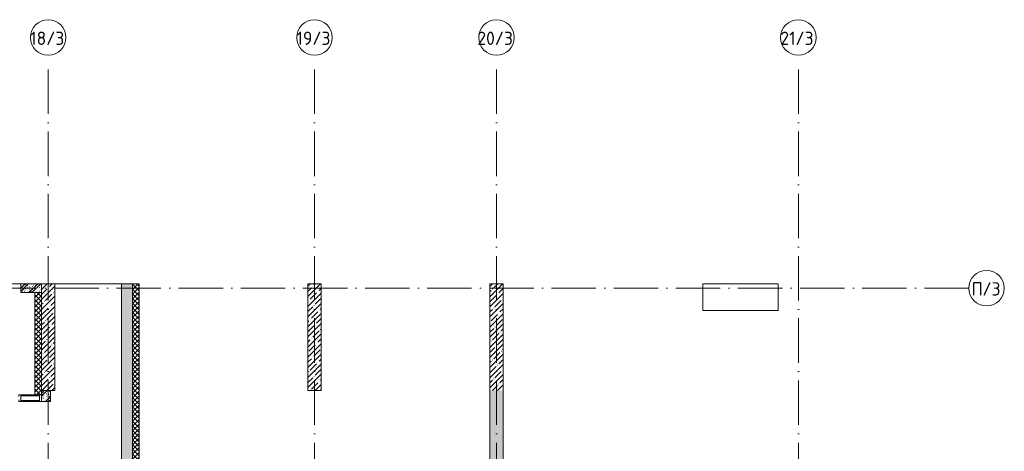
# Model space of a CAD drawing. Header units: millimetres. Extents: x 83162 to 161202, y 56220 to 105342.
# Tile 209 of 209: x 131628 to 153810, y 95630 to 105342. Entities that reach past the tile are written whole.
import ezdxf

# ---------------------------------------------------------------- set-up
doc = ezdxf.new("R2010")
doc.units = ezdxf.units.MM
doc.linetypes.add('4_ Штрихпунктир_ 10 х 2 мм', pattern=[1400, 1000, -200, 0, -200])
for name, color, linetype, lineweight in [('A-COLS-____-MCUT', 7, 'Continuous', 9), ('A-COLS-____-OTLN', 7, 'Continuous', 9), ('A-FLOR-____-OTLN', 7, 'Continuous', 9), ('A-GLAZ-CURT-MCUT', 7, 'Continuous', 9), ('A-GLAZ-CURT-OTLN', 7, 'Continuous', 9), ('A-GLAZ-CWMG-MCUT', 7, 'Continuous', 9), ('A-GLAZ-CWMG-OTLN', 7, 'Continuous', 9), ('A-WALL-____-MCUT', 7, 'Continuous', 9), ('A-WALL-____-PATT', 7, 'Continuous', 9), ('I-WALL-____-MCUT', 7, 'Continuous', 9), ('S-COLS-____-MCUT', 7, 'Continuous', 9), ('S-COLS-____-OTLN', 7, 'Continuous', 9), ('S-GRID-____-IDEN', 7, 'Continuous', 9), ('S-GRID-____-OTLN', 7, 'Continuous', 9)]:
    doc.layers.add(name, color=color, linetype=linetype, lineweight=lineweight)
doc.styles.add('GOST Common_1', font='GOST_Common.ttf', dxfattribs={"height": 300})
pattern_1 = [(45, (0, 0), (-114.04925, 114.04925), []), (45, (114.05, 0), (-114.04925, 114.04925), [201.613, -40.323, 3.353, -36.97])]
pattern_2 = [(135, (150.28, 188.64), (-282.84271, 3e-14), [5, -395]), (135, (174.9, 237.36), (-282.84271, 3e-14), [5, -395]), (135, (211.96, 236.53), (-282.84271, 3e-14), [5, -395]), (135, (114.96, 223.96), (-282.84271, 3e-14), [5, -395]), (135, (77.54, 223.96), (-282.84271, 3e-14), [5, -395]), (135, (57.44, 184.52), (-282.84271, 3e-14), [5, -395]), (135, (66.21, 142.9), (-282.84271, 3e-14), [5, -395]), (135, (107.33, 161), (-282.84271, 3e-14), [5, -395]), (135, (99.08, 130.94), (-282.84271, 3e-14), [5, -395]), (135, (22.6, 136.46), (-282.84271, 3e-14), [5, -395]), (135, (21.16, 168.08), (-282.84271, 3e-14), [5, -395]), (135, (46.13, 96.12), (-282.84271, 3e-14), [5, -395]), (135, (3.54, 74.6), (-282.84271, 3e-14), [5, -395]), (135, (40.3, 47.56), (-282.84271, 3e-14), [5, -395]), (135, (39.77, 18.47), (-282.84271, 3e-14), [5, -395]), (135, (76.94, 37.28), (-282.84271, 3e-14), [5, -395]), (135, (114.18, 62.4), (-282.84271, 3e-14), [5, -395]), (135, (139.87, 90.2), (-282.84271, 3e-14), [5, -395]), (135, (141.44, 15.82), (-282.84271, 3e-14), [5, -395]), (135, (188.69, 26.73), (-282.84271, 3e-14), [5, -395]), (135, (176.14, 51.36), (-282.84271, 3e-14), [5, -395]), (135, (177.03, 0), (-282.84271, 3e-14), [5, -395]), (135, (276.61, 8.22), (-282.84271, 3e-14), [5, -395]), (135, (271.19, 31.72), (-282.84271, 3e-14), [5, -395]), (135, (268.29, 119.65), (-282.84271, 3e-14), [5, -395]), (135, (237.92, 101.95), (-282.84271, 3e-14), [5, -395]), (135, (237.92, 158.27), (-282.84271, 3e-14), [5, -395]), (135, (260.4, 204.35), (-282.84271, 3e-14), [5, -395]), (135, (275.54, 235.4), (-282.84271, 3e-14), [5, -395]), (135, (117.62, 268.96), (-282.84271, 3e-14), [5, -395]), (135, (203.62, 273.83), (-282.84271, 3e-14), [5, -395]), (135, (47.24, 279.3), (-282.84271, 3e-14), [5, -395]), (135, (23.2, 266.16), (-282.84271, 3e-14), [5, -395]), (135, (42.78, 232.52), (-282.84271, 3e-14), [5, -395]), (135, (177.76, 90.57), (-282.84271, 3e-14), [5, -395]), (135, (181.12, 121.8), (-282.84271, 3e-14), [5, -395]), (135, (206.73, 172.06), (-282.84271, 3e-14), [5, -395]), (135, (143.14, 136.62), (-282.84271, 3e-14), [5, -395]), (135, (211.51, 131.86), (-282.84271, 3e-14), [5, -395]), (135, (81.47, 95.1), (-282.84271, 3e-14), [5, -395]), (135, (235.13, 60.46), (-282.84271, 3e-14), [5, -395]), (135, (242.24, 4.89), (-282.84271, 3e-14), [5, -395]), (45, (0, 106.07), (-282.84271, 0), []), (45, (106.07, 0), (-282.84271, 0), []), (45, (176.78, 0), (-282.84271, 0), []), (45, (0, 176.78), (-282.84271, 0), [])]
pattern_3 = [(45, (0, 0), (-53.03301, 53.03301), []), (135, (0, 0), (-53.03301, -53.03301), [])]

# ---------------------------------------------------------------- blocks, each defined once
blk = doc.blocks.new('Колонна_перем_сеч3 - Колонна_перем_сеч-1131911-ВКК_01_К3_З_ЭОМ_греющий кабель_')
at = {"layer": 'A-COLS-____-MCUT', "color": 254, "lineweight": 5, "true_color": 0xcccccc}
for p, q in [((61712, 20800), (60020, 20800)), ((60020, 20800), (60020, 20200)), ((61712, 20200), (61712, 20800)), ((60020, 20200), (61712, 20200))]:
    blk.add_line(p, q, dxfattribs=at)
blk = doc.blocks.new('Системная панель - С остеклением-5230313-ВКК_01_К3_З_ЭОМ_греющий кабель_')
at = {"layer": 'A-GLAZ-CURT-MCUT', "color": 254, "lineweight": 5, "true_color": 0xcccccc}
for p, q in [((207.5, 50), (-207.5, 50)), ((-207.5, 50), (-207.5, -50)), ((207.5, -50), (207.5, 50)), ((-207.5, -50), (207.5, -50))]:
    blk.add_line(p, q, dxfattribs=at)
blk = doc.blocks.new('Прямоугольный импост - 150Х50-1324026-ВКК_01_К3_З_ЭОМ_греющий кабель_')
at = {"layer": 'A-GLAZ-CWMG-MCUT', "color": 254, "lineweight": 5, "true_color": 0xcccccc}
for p, q in [((-50, 75), (0, 75)), ((-50, -75), (-50, 75)), ((0, 75), (0, -75)), ((0, -75), (-50, -75))]:
    blk.add_line(p, q, dxfattribs=at)
blk = doc.blocks.new('Прямоугольный импост - 150Х50-1323995-ВКК_01_К3_З_ЭОМ_греющий кабель_')
at = {"layer": 'A-GLAZ-CWMG-MCUT', "color": 254, "lineweight": 5, "true_color": 0xcccccc}
for p, q in [((-25, 75), (25, 75)), ((-25, 40), (-25, 75)), ((25, 75), (25, -75)), ((-25, -75), (-25, -40)), ((25, -75), (-25, -75))]:
    blk.add_line(p, q, dxfattribs=at)
blk = doc.blocks.new('240311_Наметкина 10_РД_АР_К3_R21_rvt-1-ВКК_01_К3_З_ЭОМ_греющий кабель_')
at = {"layer": 'A-WALL-____-PATT', "lineweight": 5, "true_color": 0xcccccc}
h = blk.add_hatch(dxfattribs=at)
h.set_pattern_fill('FP_29', color=254, style=0, pattern_type=2)
h.set_pattern_definition(pattern_2)
h.paths.add_polyline_path([(132120, 99200), (132120, 99400), (131650, 99400), (131650, 99200)])
h = blk.add_hatch(dxfattribs=at)
h.set_pattern_fill('FP_1', color=254, style=0, pattern_type=2)
h.set_pattern_definition(pattern_1)
h.paths.add_polyline_path([(133920, 81670), (134170, 81670), (134170, 85200), (133920, 85200), (133920, 82106)])
h.paths.add_polyline_path([(133920, 87000), (134170, 87000), (134170, 99400), (133920, 99400), (133920, 87406)])
h = blk.add_hatch(dxfattribs=at)
h.set_pattern_fill('FP_31', color=254, style=0, pattern_type=2)
h.set_pattern_definition(pattern_3)
h.paths.add_polyline_path([(134320, 81870), (134320, 85200), (134170, 85200), (134170, 81870)])
h.paths.add_polyline_path([(134320, 87000), (134320, 99400), (134170, 99400), (134170, 87000)])
h = blk.add_hatch(dxfattribs=at)
h.set_pattern_fill('FP_1', color=254, style=0, pattern_type=2)
h.set_pattern_definition(pattern_1)
h.paths.add_polyline_path([(138420, 97000), (138420, 99400), (138120, 99400), (138120, 97000)])
h = blk.add_hatch(dxfattribs=at)
h.set_pattern_fill('FP_1', color=254, style=0, pattern_type=2)
h.set_pattern_definition(pattern_1)
h.paths.add_polyline_path([(142520, 97000), (142520, 99400), (142220, 99400), (142220, 97000)])
h = blk.add_hatch(dxfattribs=at)
h.set_pattern_fill('FP_31', color=254, style=0, pattern_type=2)
h.set_pattern_definition(pattern_3)
h.paths.add_polyline_path([(132120, 96900), (132120, 99200), (131970, 99200), (131970, 96900)])
h = blk.add_hatch(dxfattribs=at)
h.set_pattern_fill('FP_29', color=254, style=0, pattern_type=2)
h.set_pattern_definition(pattern_2)
h.paths.add_polyline_path([(132320, 96750), (132320, 97000), (132120, 97000), (132120, 96750)])
h = blk.add_hatch(dxfattribs=at)
h.set_pattern_fill('FP_1', color=254, style=0, pattern_type=2)
h.set_pattern_definition(pattern_1)
h.paths.add_polyline_path([(142220, 80600), (142520, 80600), (142520, 97000), (142220, 97000), (142220, 80781)])
at = {"layer": 'S-COLS-____-OTLN', "lineweight": 5, "true_color": 0xcccccc}
h = blk.add_hatch(dxfattribs=at)
h.set_pattern_fill('FP_1', color=254, style=0, pattern_type=2)
h.set_pattern_definition(pattern_1)
h.paths.add_polyline_path([(132420, 97000), (132420, 99400), (132120, 99400), (132120, 97000)])
at = {"layer": 'A-FLOR-____-OTLN', "color": 254, "lineweight": 5, "true_color": 0xcccccc}
for p, q in [((131650, 99400), (129570, 99400)), ((133920, 99400), (132420, 99400)), ((131655, 96900), (131970, 96900)), ((132070, 96750), (131655, 96750))]:
    blk.add_line(p, q, dxfattribs=at)
at = {"layer": 'A-WALL-____-MCUT', "color": 254, "lineweight": 5, "true_color": 0xcccccc}
for p, q in [((132120, 99400), (131650, 99400)), ((131650, 99400), (131650, 99200)), ((132120, 99200), (132120, 99400)), ((133920, 99400), (133920, 89080)), ((134170, 99400), (133920, 99400)), ((134170, 89080), (134170, 99400)), ((134320, 99400), (134170, 99400)), ((134170, 99400), (134170, 89080)), ((134320, 87000), (134320, 99400)), ((138120, 99400), (138120, 97000)), ((138420, 99400), (138120, 99400)), ((138420, 97000), (138420, 99400)), ((142220, 99400), (142220, 97000)), ((142520, 99400), (142220, 99400)), ((142520, 97000), (142520, 99400)), ((131650, 99200), (132120, 99200)), ((132120, 99200), (131970, 99200)), ((131970, 99200), (131970, 96900)), ((132120, 96900), (132120, 99200)), ((138120, 97000), (138420, 97000)), ((142220, 97000), (142220, 90400)), ((142520, 92250), (142520, 97000)), ((131970, 96900), (132120, 96900))]:
    blk.add_line(p, q, dxfattribs=at)
at = {"layer": 'I-WALL-____-MCUT', "color": 254, "lineweight": 5, "true_color": 0xcccccc}
for p, q in [((132120, 97000), (132120, 96750)), ((132320, 97000), (132120, 97000)), ((132320, 96750), (132320, 97000)), ((132120, 96750), (132320, 96750))]:
    blk.add_line(p, q, dxfattribs=at)
at = {"layer": 'S-COLS-____-MCUT', "color": 254, "lineweight": 5, "true_color": 0xcccccc}
for p, q in [((132120, 99400), (132120, 97000)), ((132420, 99400), (132120, 99400)), ((132420, 97000), (132420, 99400)), ((132120, 97000), (132420, 97000))]:
    blk.add_line(p, q, dxfattribs=at)
at = {"layer": 'A-COLS-____-OTLN', "color": 254, "lineweight": 5, "true_color": 0xcccccc}
blk.add_blockref('Колонна_перем_сеч3 - Колонна_перем_сеч-1131911-ВКК_01_К3_З_ЭОМ_греющий кабель_', (87000, 78600), dxfattribs=at)
at = {"layer": 'A-GLAZ-CURT-OTLN', "color": 254, "lineweight": 5, "true_color": 0xcccccc}
blk.add_blockref('Системная панель - С остеклением-5230313-ВКК_01_К3_З_ЭОМ_греющий кабель_', (131863, 96825), dxfattribs=at)
at = {"layer": 'A-GLAZ-CWMG-OTLN', "color": 254, "lineweight": 5, "true_color": 0xcccccc, "extrusion": (0, 0, -1), "rotation": 180}
for name, p in [('Прямоугольный импост - 150Х50-1323995-ВКК_01_К3_З_ЭОМ_греющий кабель_', (-131630, 96825)), ('Прямоугольный импост - 150Х50-1324026-ВКК_01_К3_З_ЭОМ_греющий кабель_', (-132120, 96825))]:
    blk.add_blockref(name, p, dxfattribs=at)
blk = doc.blocks.new('Ось сетки - 8_0 мм-31302-ВКК_01_К3_З_ЭОМ_греющий кабель_')
at = {"layer": 'S-GRID-____-IDEN', "color": 254, "lineweight": 5, "true_color": 0xcccccc}
blk.add_circle((0, 0), 4, dxfattribs=at)
blk = doc.blocks.new('Наметкина 10_РД_АР_К3_Отделка_R21_rvt-1-ВКК_01_К3_З_ЭОМ_греющий кабель_')
at = {"layer": 'S-GRID-____-OTLN', "color": 254, "linetype": '4_ Штрихпунктир_ 10 х 2 мм', "lineweight": 5, "true_color": 0xcccccc}
for p, q in [((132270, 57020), (132270, 104542)), ((138270, 57020), (138270, 104542)), ((142370, 57020), (142370, 104542)), ((149170, 57020), (149170, 104542)), ((153010, 99300), (83962, 99300))]:
    blk.add_line(p, q, dxfattribs=at)
at = {"layer": 'S-GRID-____-IDEN', "color": 254, "lineweight": 5, "true_color": 0xcccccc, "xscale": 99.99999999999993, "yscale": 99.99999999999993, "zscale": 99.99999999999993}
for p in [(132270, 104942), (138270, 104942), (142370, 104942), (149170, 104942)]:
    blk.add_blockref('Ось сетки - 8_0 мм-31302-ВКК_01_К3_З_ЭОМ_греющий кабель_', p, dxfattribs=at)
at = {"layer": 'S-GRID-____-IDEN', "color": 254, "lineweight": 5, "true_color": 0xcccccc, "xscale": 99.99999999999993, "yscale": 99.99999999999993, "zscale": 99.99999999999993, "rotation": 89.99999999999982}
blk.add_blockref('Ось сетки - 8_0 мм-31302-ВКК_01_К3_З_ЭОМ_греющий кабель_', (153410, 99300), dxfattribs=at)
at = {"layer": 'S-GRID-____-IDEN', "color": 254, "lineweight": 5, "true_color": 0xcccccc, "char_height": 300, "attachment_point": 1, "style": 'GOST Common_1'}
for s, insert, width in [('18/3', (131866, 105075), 970.04), ('19/3', (137866, 105075), 970.04), ('20/3', (141940, 105075), 1034.18), ('21/3', (148766, 105075), 970.04), ('\\fGOST Common|b0|i0|c204|p34|;П', (153072, 99435), 296.62), ('/3', (153317, 99435), 521.1)]:
    blk.add_mtext(s, dxfattribs=dict(at, insert=insert, width=width))

msp = doc.modelspace()

# ---------------------------------------------------------------- block references
at = {"lineweight": 5}
for name in ['Наметкина 10_РД_АР_К3_Отделка_R21_rvt-1-ВКК_01_К3_З_ЭОМ_греющий кабель_', '240311_Наметкина 10_РД_АР_К3_R21_rvt-1-ВКК_01_К3_З_ЭОМ_греющий кабель_']:
    msp.add_blockref(name, (0, 0), dxfattribs=at)

doc.saveas('drawing.dxf')
